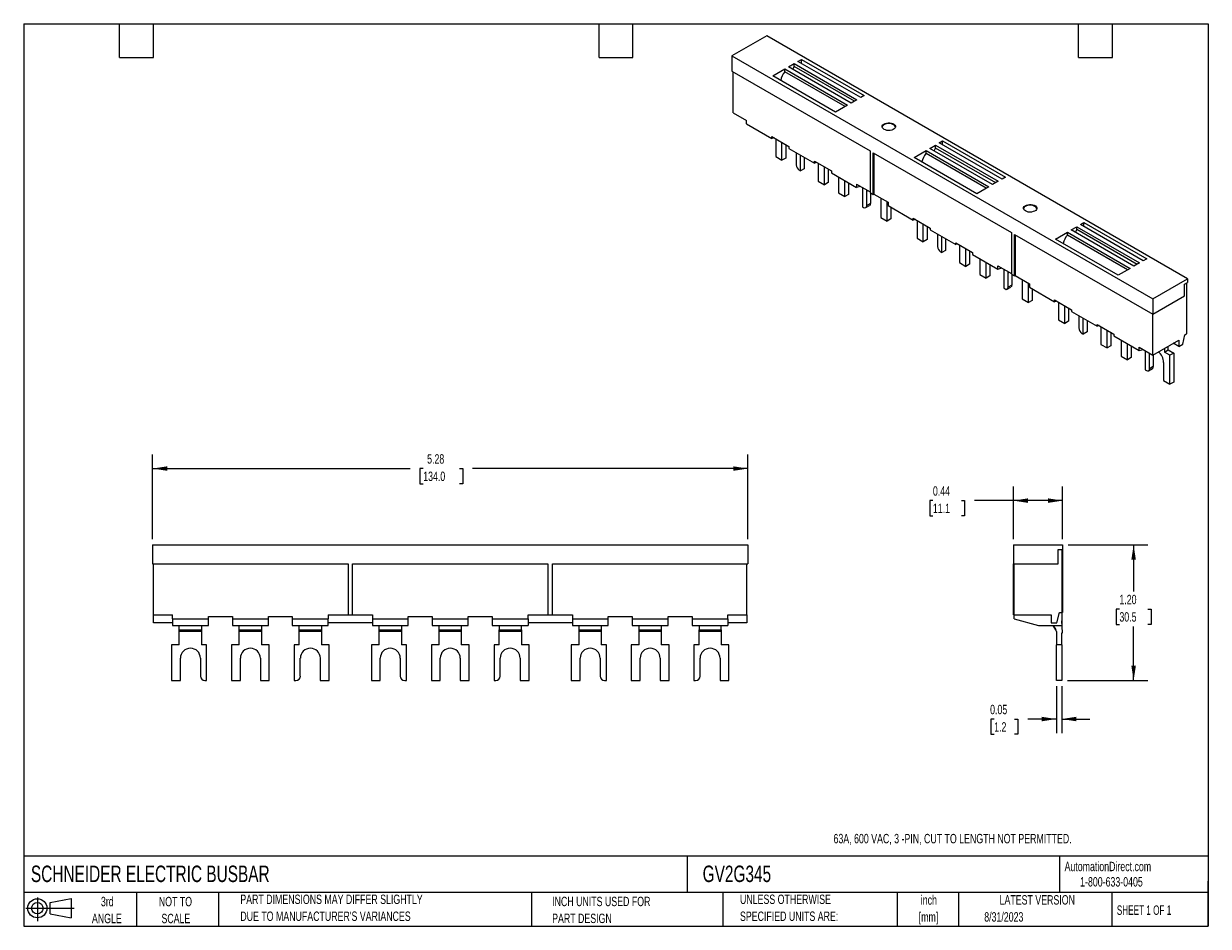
# Model space of a CAD drawing. Header units: inches. Extents: x 0.2 to 10.8, y 0.2 to 8.2.
import ezdxf

# ---------------------------------------------------------------- set-up
doc = ezdxf.new("R2010")
doc.units = ezdxf.units.IN
doc.header["$MEASUREMENT"] = 0
doc.layers.add('DIMENSIONS', color=140, linetype='Continuous', lineweight=25)
doc.layers.add('TEXT', color=140, linetype='Continuous', lineweight=25)
doc.layers.add('SLD-DEFPOINTS', color=7, linetype='Continuous')
doc.styles.add('SLDTEXTSTYLE0', font='TXT', dxfattribs={"width": 0.7})
doc.styles.add('SLDTEXTSTYLE1', font='TXT', dxfattribs={"width": 0.65})
doc.dimstyles.new('SLDDIMSTYLE0', dxfattribs={"dimtxt": 0.084961, "dimasz": 0.13, "dimexe": 0, "dimexo": 0.0625, "dimgap": 0.02124, "dimtad": 0, "dimtih": 1, "dimtoh": 1, "dimrnd": 1e-09, "dimzin": 12, "dimdsep": 46, "dimtxsty": 'SLDTEXTSTYLE0', "dimsah": 1, "dimcen": 0.09, "dimadec": 0, "dimazin": 3, "dimtfac": 1, "dimtofl": 0, "dimtmove": 0, "dimatfit": 3, "dimfxl": 0, "dimfrac": 2, "dimtolj": 1, "dimtzin": 12, "dimarcsym": 0})
doc.dimstyles.new('SLDDIMSTYLE1', dxfattribs={"dimtxt": 0.084961, "dimasz": 0.13, "dimexe": 0, "dimexo": 0.0625, "dimgap": 0.02124, "dimtad": 0, "dimtih": 1, "dimtoh": 1, "dimrnd": 1e-09, "dimdsep": 46, "dimtxsty": 'SLDTEXTSTYLE0', "dimsah": 1, "dimcen": 0.09, "dimadec": 0, "dimazin": 2, "dimtfac": 1, "dimtofl": 0, "dimtmove": 0, "dimatfit": 3, "dimfxl": 0, "dimfrac": 2, "dimtolj": 1, "dimtzin": 12, "dimarcsym": 0})
doc.dimstyles.new('SLDDIMSTYLE2', dxfattribs={"dimtxt": 0.084961, "dimasz": 0.13, "dimexe": 0, "dimexo": 0.0625, "dimgap": 0.02124, "dimtad": 0, "dimtih": 1, "dimtoh": 1, "dimrnd": 1e-09, "dimzin": 4, "dimdsep": 46, "dimtxsty": 'SLDTEXTSTYLE0', "dimsah": 1, "dimcen": 0.09, "dimadec": 0, "dimazin": 1, "dimtfac": 1, "dimtofl": 0, "dimtmove": 0, "dimatfit": 3, "dimfxl": 0, "dimfrac": 2, "dimtolj": 1, "dimtzin": 12, "dimarcsym": 0})
doc.dimstyles.new('SLDDIMSTYLE3', dxfattribs={"dimtxt": 0.084961, "dimasz": 0.13, "dimexe": 0, "dimexo": 0.0625, "dimgap": 0.02124, "dimtad": 0, "dimtih": 1, "dimtoh": 1, "dimrnd": 1e-09, "dimdsep": 46, "dimtxsty": 'SLDTEXTSTYLE0', "dimsah": 1, "dimcen": 0.09, "dimadec": 0, "dimazin": 2, "dimtfac": 1, "dimtmove": 0, "dimatfit": 0, "dimfxl": 0, "dimfrac": 2, "dimtolj": 1, "dimtzin": 12, "dimarcsym": 0})

# ---------------------------------------------------------------- blocks, each defined once
blk = doc.blocks.new('Block11')
at = {"color": 7, "linetype": 'Continuous', "lineweight": 18}
for p, q in [((0, 0.113), (0.428, 0.113)), ((0.102, 0.209), (0.102, 0)), ((0.216, 0.164), (0.401, 0.198)), ((0.216, 0.063), (0.216, 0.164)), ((0.401, 0.198), (0.401, 0.029)), ((0.216, 0.063), (0.401, 0.029))]:
    blk.add_line(p, q, dxfattribs=at)
for radius in [0.0846, 0.0506]:
    blk.add_circle((0.102, 0.113), radius, dxfattribs=at)
blk = doc.blocks.new('Block12')
at = {"layer": 'SLD-DEFPOINTS'}
blk.add_blockref('Block11', (0, 0), dxfattribs=at)
blk = doc.blocks.new('SW_NOTE_0')
at = {"layer": 'TEXT', "color": 0, "char_height": 0.0833, "attachment_point": 2, "style": 'SLDTEXTSTYLE0'}
for s, insert in [('inch', (0.125, 0.107)), ('[mm]', (0.122, -0.043))]:
    blk.add_mtext(s, dxfattribs=dict(at, insert=insert))
blk = doc.blocks.new('SW_NOTE_0_1')
at = {"layer": 'TEXT', "color": 0, "char_height": 0.08333, "attachment_point": 1, "style": 'SLDTEXTSTYLE0'}
for s, insert in [('UNLESS OTHERWISE', (0, 0.107)), ('SPECIFIED UNITS ARE:', (0, -0.043))]:
    blk.add_mtext(s, dxfattribs=dict(at, insert=insert))
blk = doc.blocks.new('SW_NOTE_0_2')
at = {"layer": 'TEXT', "color": 0, "char_height": 0.08333, "attachment_point": 1, "style": 'SLDTEXTSTYLE0'}
for s, insert in [('PART DIMENSIONS MAY DIFFER SLIGHTLY', (0, 0.107)), ("DUE TO MANUFACTURER'S VARIANCES", (0, -0.043))]:
    blk.add_mtext(s, dxfattribs=dict(at, insert=insert))
blk = doc.blocks.new('SW_NOTE_0_3')
at = {"layer": 'TEXT', "color": 0, "char_height": 0.0833, "attachment_point": 2, "style": 'SLDTEXTSTYLE0'}
for s, insert in [('NOT TO', (0.207, 0.107)), ('SCALE', (0.211, -0.043))]:
    blk.add_mtext(s, dxfattribs=dict(at, insert=insert))
blk = doc.blocks.new('SW_NOTE_0_4')
at = {"layer": 'TEXT', "color": 0, "char_height": 0.0833, "attachment_point": 2, "style": 'SLDTEXTSTYLE0'}
for s, insert in [('3rd', (0.091, 0.107)), ('ANGLE', (0.087, -0.043))]:
    blk.add_mtext(s, dxfattribs=dict(at, insert=insert))
blk = doc.blocks.new('SW_NOTE_0_5')
at = {"layer": 'TEXT', "color": 0, "char_height": 0.08333, "attachment_point": 1, "style": 'SLDTEXTSTYLE0'}
for s, insert in [('INCH UNITS USED FOR', (0, 0.107)), ('PART DESIGN', (0, -0.043))]:
    blk.add_mtext(s, dxfattribs=dict(at, insert=insert))
blk = doc.blocks.new('_D')
at = {"layer": 'DIMENSIONS'}
for p, q in [((1.393, 3.68), (1.393, 4.432)), ((6.669, 3.68), (6.669, 4.432)), ((1.393, 4.307), (3.675, 4.307)), ((3.791, 4.307), (3.762, 4.307)), ((3.762, 4.307), (3.762, 4.172)), ((4.114, 4.307), (4.142, 4.307)), ((4.142, 4.307), (4.142, 4.172)), ((6.669, 4.307), (4.229, 4.307)), ((3.762, 4.172), (3.791, 4.172)), ((4.142, 4.172), (4.114, 4.172))]:
    blk.add_line(p, q, dxfattribs=at)
for points in [[(1.393, 4.307), (1.523, 4.287), (1.523, 4.327)], [(6.669, 4.307), (6.539, 4.327), (6.539, 4.287)]]:
    blk.add_solid(points, dxfattribs=at)
at = {"layer": 'DIMENSIONS', "char_height": 0.0833, "attachment_point": 1, "style": 'SLDTEXTSTYLE0'}
for s, insert in [('5.28', (3.826, 4.434)), ('134.0', (3.791, 4.28))]:
    blk.add_mtext(s, dxfattribs=dict(at, insert=insert))
blk = doc.blocks.new('_D_1')
at = {"layer": 'DIMENSIONS'}
for p, q in [((9.022, 3.68), (9.022, 4.148)), ((9.459, 3.68), (9.459, 4.148)), ((8.309, 4.023), (8.281, 4.023)), ((8.281, 4.023), (8.281, 3.888)), ((8.562, 4.023), (8.59, 4.023)), ((8.59, 4.023), (8.59, 3.888)), ((9.022, 4.023), (8.677, 4.023)), ((9.459, 4.023), (9.022, 4.023)), ((8.281, 3.888), (8.309, 3.888)), ((8.59, 3.888), (8.562, 3.888))]:
    blk.add_line(p, q, dxfattribs=at)
for points in [[(9.022, 4.023), (9.152, 4.003), (9.152, 4.043)], [(9.459, 4.023), (9.329, 4.043), (9.329, 4.003)]]:
    blk.add_solid(points, dxfattribs=at)
at = {"layer": 'DIMENSIONS', "char_height": 0.0833, "attachment_point": 1, "style": 'SLDTEXTSTYLE0'}
for s, insert in [('0.44', (8.309, 4.15)), ('11.1', (8.309, 3.996))]:
    blk.add_mtext(s, dxfattribs=dict(at, insert=insert))
blk = doc.blocks.new('_D_2')
at = {"layer": 'DIMENSIONS'}
for p, q in [((9.509, 3.63), (10.213, 3.63)), ((10.088, 3.63), (10.088, 3.216)), ((9.962, 3.062), (9.934, 3.062)), ((9.934, 3.062), (9.934, 2.926)), ((10.215, 3.062), (10.243, 3.062)), ((10.243, 3.062), (10.243, 2.926)), ((9.934, 2.926), (9.962, 2.926)), ((10.088, 2.429), (10.088, 2.907)), ((10.243, 2.926), (10.215, 2.926)), ((9.501, 2.429), (10.213, 2.429))]:
    blk.add_line(p, q, dxfattribs=at)
for points in [[(10.088, 3.63), (10.068, 3.5), (10.108, 3.5)], [(10.088, 2.429), (10.108, 2.559), (10.068, 2.559)]]:
    blk.add_solid(points, dxfattribs=at)
at = {"layer": 'DIMENSIONS', "char_height": 0.0833, "attachment_point": 1, "style": 'SLDTEXTSTYLE0'}
for s, insert in [('1.20', (9.962, 3.188)), ('30.5', (9.962, 3.034))]:
    blk.add_mtext(s, dxfattribs=dict(at, insert=insert))
blk = doc.blocks.new('_D_3')
at = {"layer": 'DIMENSIONS'}
for p, q in [((9.403, 2.379), (9.403, 1.962)), ((9.451, 2.379), (9.451, 1.962)), ((8.852, 2.087), (8.823, 2.087)), ((8.823, 2.087), (8.823, 1.952)), ((9.033, 2.087), (9.062, 2.087)), ((9.062, 2.087), (9.062, 1.952)), ((9.403, 2.087), (9.149, 2.087)), ((9.451, 2.087), (9.701, 2.087)), ((8.823, 1.952), (8.852, 1.952)), ((9.062, 1.952), (9.033, 1.952))]:
    blk.add_line(p, q, dxfattribs=at)
for points in [[(9.403, 2.087), (9.273, 2.107), (9.273, 2.067)], [(9.451, 2.087), (9.581, 2.067), (9.581, 2.107)]]:
    blk.add_solid(points, dxfattribs=at)
at = {"layer": 'DIMENSIONS', "char_height": 0.0833, "attachment_point": 1, "style": 'SLDTEXTSTYLE0'}
for s, insert in [('0.05', (8.816, 2.213)), ('1.2', (8.852, 2.059))]:
    blk.add_mtext(s, dxfattribs=dict(at, insert=insert))

msp = doc.modelspace()

# ---------------------------------------------------------------- linework, layer by layer
for p, q in [((6.836, 8.143), (6.527, 7.965)), ((10.567, 5.99), (6.836, 8.143)), ((6.527, 7.965), (10.258, 5.811)), ((6.527, 7.965), (6.527, 7.83)), ((7.029, 7.868), (7.079, 7.897)), ((7.079, 7.897), (7.635, 7.576)), ((7.079, 7.871), (7.079, 7.897)), ((7.112, 7.916), (7.143, 7.934)), ((7.669, 7.595), (7.112, 7.916)), ((7.143, 7.934), (7.699, 7.613)), ((7.143, 7.899), (7.143, 7.934)), ((6.527, 7.83), (7.752, 7.123)), ((6.539, 7.46), (6.539, 7.823)), ((6.889, 7.788), (6.995, 7.849)), ((7.446, 7.466), (6.889, 7.788)), ((6.995, 7.849), (7.552, 7.528)), ((6.995, 7.823), (6.995, 7.849)), ((7.53, 7.515), (6.995, 7.823)), ((7.585, 7.547), (7.029, 7.868)), ((7.068, 7.845), (7.079, 7.871)), ((7.613, 7.563), (7.079, 7.871)), ((7.635, 7.576), (7.585, 7.547)), ((7.699, 7.613), (7.669, 7.595)), ((6.539, 7.46), (6.658, 7.391)), ((7.552, 7.528), (7.446, 7.466)), ((6.658, 7.361), (6.658, 7.391)), ((6.658, 7.361), (6.882, 7.232)), ((6.882, 7.249), (7.033, 7.162)), ((6.882, 7.232), (6.882, 7.249)), ((6.902, 7.237), (6.882, 7.232)), ((6.916, 7.229), (6.916, 7.072)), ((6.971, 7.04), (6.971, 7.197)), ((7.005, 7.178), (7.005, 7.059)), ((7.033, 7.162), (7.033, 7.145)), ((7.033, 7.145), (7.258, 7.015)), ((8.281, 7.145), (8.331, 7.174)), ((8.838, 6.824), (8.281, 7.145)), ((8.321, 7.122), (8.331, 7.148)), ((8.331, 7.174), (8.888, 6.853)), ((8.331, 7.148), (8.331, 7.174)), ((8.866, 6.84), (8.331, 7.148)), ((8.365, 7.193), (8.395, 7.211)), ((8.922, 6.872), (8.365, 7.193)), ((8.395, 7.211), (8.952, 6.89)), ((8.395, 7.176), (8.395, 7.211)), ((6.916, 7.072), (6.971, 7.04)), ((7.005, 7.059), (6.971, 7.04)), ((7.097, 7.108), (7.097, 6.999)), ((7.136, 6.945), (7.136, 7.085)), ((7.169, 7.066), (7.169, 6.964)), ((7.752, 7.123), (7.752, 6.753)), ((7.78, 7.106), (9.005, 6.399)), ((7.78, 6.737), (7.78, 7.106)), ((7.786, 7.103), (7.786, 6.74)), ((8.142, 7.065), (8.248, 7.126)), ((8.699, 6.743), (8.142, 7.065)), ((8.248, 7.126), (8.805, 6.804)), ((8.248, 7.1), (8.248, 7.126)), ((8.782, 6.791), (8.248, 7.1)), ((7.125, 6.951), (7.136, 6.945)), ((7.169, 6.964), (7.136, 6.945)), ((7.258, 7.032), (7.409, 6.945)), ((7.258, 7.015), (7.258, 7.032)), ((7.278, 7.02), (7.258, 7.015)), ((7.292, 7.012), (7.292, 6.855)), ((7.347, 6.823), (7.347, 6.98)), ((7.381, 6.961), (7.381, 6.842)), ((7.409, 6.945), (7.409, 6.928)), ((7.292, 6.855), (7.347, 6.823)), ((7.381, 6.842), (7.347, 6.823)), ((7.409, 6.928), (7.633, 6.799)), ((7.473, 6.891), (7.473, 6.75)), ((7.528, 6.718), (7.528, 6.859)), ((7.562, 6.84), (7.562, 6.737)), ((7.633, 6.828), (7.752, 6.759)), ((7.633, 6.828), (7.633, 6.799)), ((8.888, 6.853), (8.838, 6.824)), ((8.952, 6.89), (8.922, 6.872)), ((7.473, 6.75), (7.528, 6.718)), ((7.562, 6.737), (7.528, 6.718)), ((7.668, 6.808), (7.633, 6.799)), ((7.684, 6.799), (7.684, 6.628)), ((7.723, 6.766), (7.724, 6.776)), ((7.723, 6.766), (7.732, 6.771)), ((7.723, 6.638), (7.723, 6.766)), ((7.752, 6.753), (7.78, 6.737)), ((7.757, 6.75), (7.757, 6.657)), ((7.78, 6.737), (7.786, 6.74)), ((7.786, 6.74), (7.911, 6.668)), ((8.805, 6.804), (8.699, 6.743)), ((7.684, 6.628), (7.695, 6.622)), ((7.715, 6.62), (7.748, 6.639)), ((7.757, 6.657), (7.723, 6.638)), ((7.848, 6.704), (7.848, 6.694)), ((7.848, 6.694), (7.848, 6.533)), ((7.904, 6.501), (7.904, 6.672)), ((7.911, 6.668), (7.911, 6.638)), ((7.911, 6.638), (8.135, 6.509)), ((7.937, 6.623), (7.937, 6.521)), ((7.848, 6.533), (7.904, 6.501)), ((7.937, 6.521), (7.904, 6.501)), ((8.135, 6.525), (8.285, 6.439)), ((8.135, 6.509), (8.135, 6.525)), ((8.155, 6.514), (8.135, 6.509)), ((8.169, 6.506), (8.169, 6.349)), ((8.224, 6.316), (8.224, 6.474)), ((8.258, 6.455), (8.258, 6.336)), ((8.285, 6.439), (8.285, 6.422)), ((8.285, 6.422), (8.511, 6.292)), ((9.534, 6.422), (9.584, 6.451)), ((10.091, 6.1), (9.534, 6.422)), ((9.574, 6.399), (9.584, 6.425)), ((9.584, 6.451), (10.141, 6.129)), ((9.584, 6.425), (9.584, 6.451)), ((10.119, 6.116), (9.584, 6.425)), ((9.618, 6.47), (9.648, 6.488)), ((10.174, 6.149), (9.618, 6.47)), ((9.648, 6.488), (10.205, 6.166)), ((9.648, 6.452), (9.648, 6.488)), ((8.169, 6.349), (8.224, 6.316)), ((8.258, 6.336), (8.224, 6.316)), ((8.349, 6.385), (8.349, 6.276)), ((8.388, 6.222), (8.388, 6.362)), ((8.422, 6.343), (8.422, 6.241)), ((8.511, 6.292), (8.511, 6.308)), ((8.511, 6.308), (8.661, 6.222)), ((9.005, 6.399), (9.005, 6.03)), ((9.033, 6.383), (10.258, 5.676)), ((9.033, 6.014), (9.033, 6.383)), ((9.038, 6.38), (9.038, 6.017)), ((9.395, 6.341), (9.501, 6.403)), ((9.952, 6.02), (9.395, 6.341)), ((9.501, 6.403), (10.057, 6.081)), ((9.501, 6.377), (9.501, 6.403)), ((10.035, 6.068), (9.501, 6.377)), ((8.377, 6.228), (8.388, 6.222)), ((8.422, 6.241), (8.388, 6.222)), ((8.531, 6.297), (8.511, 6.292)), ((8.544, 6.289), (8.544, 6.132)), ((8.6, 6.099), (8.6, 6.257)), ((8.633, 6.238), (8.633, 6.119)), ((8.661, 6.222), (8.661, 6.205)), ((8.661, 6.205), (8.885, 6.075)), ((8.544, 6.132), (8.6, 6.099)), ((8.633, 6.119), (8.6, 6.099)), ((8.725, 6.168), (8.725, 6.027)), ((8.781, 5.995), (8.781, 6.136)), ((8.814, 6.116), (8.814, 6.014)), ((8.885, 6.105), (9.005, 6.036)), ((8.885, 6.075), (8.885, 6.105)), ((10.141, 6.129), (10.091, 6.1)), ((10.205, 6.166), (10.174, 6.149)), ((8.725, 6.027), (8.781, 5.995)), ((8.814, 6.014), (8.781, 5.995)), ((8.885, 6.075), (8.921, 6.085)), ((8.937, 6.075), (8.937, 5.905)), ((8.976, 6.043), (8.976, 6.053)), ((8.976, 6.043), (8.984, 6.048)), ((8.976, 5.915), (8.976, 6.043)), ((9.005, 6.03), (9.033, 6.014)), ((9.009, 6.027), (9.009, 5.934)), ((9.033, 6.014), (9.038, 6.017)), ((9.038, 6.017), (9.164, 5.944)), ((10.057, 6.081), (9.952, 6.02)), ((10.258, 5.811), (10.567, 5.99)), ((10.567, 5.99), (10.567, 5.957)), ((8.937, 5.905), (8.948, 5.899)), ((8.968, 5.897), (9.001, 5.916)), ((9.009, 5.934), (8.976, 5.915)), ((9.101, 5.981), (9.101, 5.971)), ((9.101, 5.971), (9.101, 5.81)), ((9.157, 5.778), (9.157, 5.948)), ((9.164, 5.944), (9.164, 5.915)), ((9.164, 5.915), (9.388, 5.785)), ((9.19, 5.899), (9.19, 5.797)), ((10.539, 5.941), (10.567, 5.957)), ((10.539, 5.838), (10.539, 5.941)), ((10.556, 5.951), (10.556, 5.501)), ((9.101, 5.81), (9.157, 5.778)), ((9.19, 5.797), (9.157, 5.778)), ((9.388, 5.802), (9.538, 5.715)), ((9.388, 5.785), (9.388, 5.802)), ((9.408, 5.791), (9.388, 5.785)), ((9.421, 5.783), (9.421, 5.625)), ((10.258, 5.676), (10.539, 5.838)), ((10.258, 5.811), (10.258, 5.676)), ((9.477, 5.593), (9.477, 5.751)), ((9.51, 5.732), (9.51, 5.613)), ((9.538, 5.715), (9.538, 5.699)), ((9.538, 5.699), (9.764, 5.568)), ((10.258, 5.313), (10.258, 5.676)), ((9.421, 5.625), (9.477, 5.593)), ((9.51, 5.613), (9.477, 5.593)), ((9.602, 5.662), (9.602, 5.553)), ((9.641, 5.498), (9.641, 5.639)), ((9.675, 5.62), (9.675, 5.518)), ((9.764, 5.585), (9.914, 5.498)), ((9.764, 5.568), (9.764, 5.585)), ((9.784, 5.574), (9.764, 5.568)), ((9.797, 5.566), (9.797, 5.408)), ((9.63, 5.505), (9.641, 5.498)), ((9.675, 5.518), (9.641, 5.498)), ((9.853, 5.376), (9.853, 5.534)), ((9.886, 5.515), (9.886, 5.396)), ((9.914, 5.498), (9.914, 5.482)), ((9.914, 5.482), (10.138, 5.352)), ((10.525, 5.409), (10.542, 5.493)), ((10.542, 5.493), (10.556, 5.501)), ((9.797, 5.408), (9.853, 5.376)), ((9.886, 5.396), (9.853, 5.376)), ((9.978, 5.445), (9.978, 5.304)), ((10.034, 5.272), (10.034, 5.412)), ((10.067, 5.393), (10.067, 5.291)), ((10.138, 5.382), (10.258, 5.313)), ((10.138, 5.352), (10.138, 5.382)), ((10.138, 5.352), (10.173, 5.362)), ((10.258, 5.313), (10.489, 5.446)), ((10.361, 5.372), (10.361, 5.34)), ((10.361, 5.34), (10.394, 5.359)), ((10.394, 5.359), (10.394, 5.392)), ((10.394, 5.359), (10.443, 5.331)), ((10.489, 5.388), (10.439, 5.417)), ((10.489, 5.446), (10.489, 5.388)), ((10.489, 5.388), (10.525, 5.409)), ((9.978, 5.304), (10.034, 5.272)), ((10.067, 5.291), (10.034, 5.272)), ((10.19, 5.352), (10.19, 5.182)), ((10.229, 5.32), (10.229, 5.329)), ((10.229, 5.32), (10.237, 5.325)), ((10.229, 5.191), (10.229, 5.32)), ((10.262, 5.315), (10.262, 5.211)), ((10.41, 5.312), (10.361, 5.34)), ((10.443, 5.331), (10.41, 5.312)), ((10.41, 5.055), (10.41, 5.312)), ((10.443, 5.331), (10.443, 5.074)), ((10.19, 5.182), (10.201, 5.175)), ((10.22, 5.173), (10.254, 5.193)), ((10.262, 5.211), (10.229, 5.191)), ((10.354, 5.248), (10.354, 5.087)), ((10.354, 5.087), (10.41, 5.055)), ((10.443, 5.074), (10.41, 5.055)), ((1.393, 3.63), (1.393, 3.464)), ((1.393, 3.63), (6.669, 3.63)), ((6.669, 3.63), (6.669, 3.464)), ((9.022, 3.63), (9.022, 3.464)), ((9.022, 3.63), (9.459, 3.63)), ((9.419, 3.59), (9.459, 3.59)), ((9.419, 3.464), (9.419, 3.59)), ((9.451, 3.59), (9.451, 3.032)), ((9.459, 3.63), (9.459, 3.59)), ((9.459, 3.59), (9.459, 3.032)), ((1.393, 3.464), (3.125, 3.464)), ((1.401, 3.012), (1.401, 3.464)), ((3.125, 3.464), (3.125, 3.012)), ((3.165, 3.464), (4.897, 3.464)), ((3.165, 3.012), (3.165, 3.464)), ((4.897, 3.464), (4.897, 3.012)), ((4.936, 3.464), (6.669, 3.464)), ((4.936, 3.012), (4.936, 3.464)), ((6.661, 3.012), (6.661, 3.464)), ((9.022, 3.464), (9.419, 3.464)), ((9.022, 3.012), (9.022, 3.464)), ((9.029, 3.012), (9.029, 3.464)), ((1.401, 3.012), (1.57, 3.012)), ((1.401, 2.941), (1.401, 3.012)), ((1.57, 2.941), (1.401, 2.941)), ((1.57, 2.975), (1.57, 3.012)), ((1.57, 2.975), (1.887, 2.975)), ((1.57, 2.975), (1.57, 2.917)), ((1.887, 2.996), (2.1, 2.996)), ((1.887, 2.975), (1.887, 2.996)), ((1.887, 2.917), (1.887, 2.975)), ((2.1, 2.996), (2.1, 2.975)), ((2.1, 2.975), (2.419, 2.975)), ((2.1, 2.975), (2.1, 2.917)), ((2.419, 2.996), (2.631, 2.996)), ((2.419, 2.975), (2.419, 2.996)), ((2.419, 2.917), (2.419, 2.975)), ((2.631, 2.996), (2.631, 2.975)), ((2.631, 2.975), (2.631, 2.917)), ((2.631, 2.975), (2.948, 2.975)), ((2.948, 3.012), (2.948, 2.975)), ((2.948, 3.012), (3.125, 3.012)), ((2.948, 2.917), (2.948, 2.975)), ((3.342, 2.941), (2.948, 2.941)), ((3.125, 3.012), (3.165, 3.012)), ((3.165, 3.012), (3.342, 3.012)), ((3.342, 3.012), (3.342, 2.975)), ((3.342, 2.975), (3.342, 2.917)), ((3.342, 2.975), (3.659, 2.975)), ((3.659, 2.996), (3.871, 2.996)), ((3.659, 2.975), (3.659, 2.996)), ((3.659, 2.917), (3.659, 2.975)), ((3.871, 2.996), (3.871, 2.975)), ((3.871, 2.975), (3.871, 2.917)), ((3.871, 2.975), (4.19, 2.975)), ((4.19, 2.996), (4.403, 2.996)), ((4.19, 2.975), (4.19, 2.996)), ((4.19, 2.917), (4.19, 2.975)), ((4.403, 2.996), (4.403, 2.975)), ((4.403, 2.975), (4.403, 2.917)), ((4.403, 2.975), (4.72, 2.975)), ((4.72, 2.975), (4.72, 3.012)), ((4.72, 3.012), (4.897, 3.012)), ((4.72, 2.975), (4.72, 2.917)), ((5.114, 2.941), (4.72, 2.941)), ((4.897, 3.012), (4.936, 3.012)), ((4.936, 3.012), (5.114, 3.012)), ((5.114, 3.012), (5.114, 2.975)), ((5.114, 2.975), (5.114, 2.917)), ((5.114, 2.975), (5.43, 2.975)), ((5.43, 2.996), (5.643, 2.996)), ((5.43, 2.975), (5.43, 2.996)), ((5.43, 2.917), (5.43, 2.975)), ((5.643, 2.996), (5.643, 2.975)), ((5.643, 2.975), (5.962, 2.975)), ((5.643, 2.975), (5.643, 2.917)), ((5.962, 2.996), (6.175, 2.996)), ((5.962, 2.975), (5.962, 2.996)), ((5.962, 2.917), (5.962, 2.975)), ((6.175, 2.996), (6.175, 2.975)), ((6.175, 2.975), (6.175, 2.917)), ((6.175, 2.975), (6.491, 2.975)), ((6.491, 3.012), (6.661, 3.012)), ((6.491, 2.975), (6.491, 3.012)), ((6.491, 2.975), (6.491, 2.917)), ((6.661, 2.941), (6.491, 2.941)), ((6.661, 3.012), (6.661, 2.941)), ((9.022, 3.012), (9.029, 3.012)), ((9.029, 3.012), (9.356, 3.012)), ((9.029, 2.975), (9.029, 3.012)), ((9.029, 2.975), (9.246, 2.917)), ((9.356, 3.012), (9.356, 2.941)), ((9.356, 2.941), (9.407, 2.941)), ((9.407, 2.941), (9.431, 3.032)), ((9.431, 3.032), (9.451, 3.032)), ((9.451, 3.032), (9.451, 2.917)), ((9.451, 3.032), (9.459, 3.032)), ((9.459, 2.854), (9.451, 2.957)), ((1.57, 2.917), (1.887, 2.917)), ((1.629, 2.878), (1.629, 2.917)), ((1.629, 2.878), (1.826, 2.878)), ((1.629, 2.862), (1.629, 2.878)), ((1.826, 2.862), (1.629, 2.862)), ((1.629, 2.744), (1.629, 2.862)), ((1.826, 2.917), (1.826, 2.878)), ((1.826, 2.878), (1.826, 2.862)), ((1.826, 2.862), (1.826, 2.744)), ((2.1, 2.917), (2.419, 2.917)), ((2.161, 2.878), (2.161, 2.917)), ((2.161, 2.878), (2.358, 2.878)), ((2.161, 2.862), (2.161, 2.878)), ((2.358, 2.862), (2.161, 2.862)), ((2.161, 2.744), (2.161, 2.862)), ((2.358, 2.917), (2.358, 2.878)), ((2.358, 2.878), (2.358, 2.862)), ((2.358, 2.862), (2.358, 2.744)), ((2.631, 2.917), (2.948, 2.917)), ((2.692, 2.878), (2.692, 2.917)), ((2.692, 2.878), (2.889, 2.878)), ((2.692, 2.862), (2.692, 2.878)), ((2.889, 2.862), (2.692, 2.862)), ((2.692, 2.744), (2.692, 2.862)), ((2.889, 2.917), (2.889, 2.878)), ((2.889, 2.878), (2.889, 2.862)), ((2.889, 2.862), (2.889, 2.744)), ((3.342, 2.917), (3.659, 2.917)), ((3.401, 2.878), (3.401, 2.917)), ((3.401, 2.878), (3.598, 2.878)), ((3.401, 2.862), (3.401, 2.878)), ((3.598, 2.862), (3.401, 2.862)), ((3.401, 2.744), (3.401, 2.862)), ((3.598, 2.917), (3.598, 2.878)), ((3.598, 2.878), (3.598, 2.862)), ((3.598, 2.862), (3.598, 2.744)), ((3.871, 2.917), (4.19, 2.917)), ((3.932, 2.878), (3.932, 2.917)), ((3.932, 2.878), (4.129, 2.878)), ((3.932, 2.862), (3.932, 2.878)), ((4.129, 2.862), (3.932, 2.862)), ((3.932, 2.744), (3.932, 2.862)), ((4.129, 2.917), (4.129, 2.878)), ((4.129, 2.878), (4.129, 2.862)), ((4.129, 2.862), (4.129, 2.744)), ((4.403, 2.917), (4.72, 2.917)), ((4.464, 2.917), (4.464, 2.878)), ((4.464, 2.878), (4.661, 2.878)), ((4.464, 2.862), (4.464, 2.878)), ((4.661, 2.862), (4.464, 2.862)), ((4.464, 2.744), (4.464, 2.862)), ((4.661, 2.878), (4.661, 2.917)), ((4.661, 2.878), (4.661, 2.862)), ((4.661, 2.862), (4.661, 2.744)), ((5.114, 2.917), (5.43, 2.917)), ((5.173, 2.878), (5.173, 2.917)), ((5.173, 2.878), (5.369, 2.878)), ((5.173, 2.862), (5.173, 2.878)), ((5.369, 2.862), (5.173, 2.862)), ((5.173, 2.744), (5.173, 2.862)), ((5.369, 2.917), (5.369, 2.878)), ((5.369, 2.878), (5.369, 2.862)), ((5.369, 2.862), (5.369, 2.744)), ((5.643, 2.917), (5.962, 2.917)), ((5.704, 2.878), (5.704, 2.917)), ((5.704, 2.878), (5.901, 2.878)), ((5.704, 2.862), (5.704, 2.878)), ((5.901, 2.862), (5.704, 2.862)), ((5.704, 2.744), (5.704, 2.862)), ((5.901, 2.917), (5.901, 2.878)), ((5.901, 2.878), (5.901, 2.862)), ((5.901, 2.862), (5.901, 2.744)), ((6.175, 2.917), (6.491, 2.917)), ((6.236, 2.917), (6.236, 2.878)), ((6.236, 2.878), (6.432, 2.878)), ((6.236, 2.862), (6.236, 2.878)), ((6.432, 2.862), (6.236, 2.862)), ((6.236, 2.744), (6.236, 2.862)), ((6.432, 2.878), (6.432, 2.917)), ((6.432, 2.878), (6.432, 2.862)), ((6.432, 2.862), (6.432, 2.744)), ((9.246, 2.917), (9.451, 2.917)), ((9.399, 2.878), (9.376, 2.917)), ((9.376, 2.917), (9.399, 2.878)), ((9.403, 2.862), (9.403, 2.744)), ((9.451, 2.846), (9.459, 2.854)), ((9.451, 2.744), (9.451, 2.846)), ((1.56, 2.744), (1.56, 2.429)), ((1.629, 2.744), (1.56, 2.744)), ((1.871, 2.744), (1.826, 2.744)), ((1.871, 2.429), (1.871, 2.744)), ((2.161, 2.744), (2.092, 2.744)), ((2.092, 2.744), (2.092, 2.429)), ((2.427, 2.744), (2.358, 2.744)), ((2.427, 2.429), (2.427, 2.744)), ((2.647, 2.744), (2.647, 2.429)), ((2.692, 2.744), (2.647, 2.744)), ((2.958, 2.744), (2.889, 2.744)), ((2.958, 2.429), (2.958, 2.744)), ((3.332, 2.744), (3.332, 2.429)), ((3.401, 2.744), (3.332, 2.744)), ((3.643, 2.744), (3.598, 2.744)), ((3.643, 2.429), (3.643, 2.744)), ((3.864, 2.744), (3.864, 2.429)), ((3.932, 2.744), (3.864, 2.744)), ((4.198, 2.744), (4.129, 2.744)), ((4.198, 2.429), (4.198, 2.744)), ((4.419, 2.744), (4.419, 2.429)), ((4.464, 2.744), (4.419, 2.744)), ((4.73, 2.744), (4.661, 2.744)), ((4.73, 2.429), (4.73, 2.744)), ((5.104, 2.744), (5.104, 2.429)), ((5.173, 2.744), (5.104, 2.744)), ((5.415, 2.744), (5.369, 2.744)), ((5.415, 2.429), (5.415, 2.744)), ((5.635, 2.744), (5.635, 2.429)), ((5.704, 2.744), (5.635, 2.744)), ((5.97, 2.744), (5.901, 2.744)), ((5.97, 2.429), (5.97, 2.744)), ((6.19, 2.744), (6.19, 2.429)), ((6.236, 2.744), (6.19, 2.744)), ((6.501, 2.744), (6.432, 2.744)), ((6.501, 2.429), (6.501, 2.744)), ((9.451, 2.744), (9.403, 2.744)), ((9.403, 2.429), (9.403, 2.744)), ((9.451, 2.744), (9.451, 2.429)), ((1.639, 2.429), (1.639, 2.626)), ((1.816, 2.626), (1.816, 2.468)), ((2.171, 2.429), (2.171, 2.626)), ((2.348, 2.626), (2.348, 2.429)), ((2.702, 2.468), (2.702, 2.626)), ((2.879, 2.626), (2.879, 2.429)), ((3.411, 2.429), (3.411, 2.626)), ((3.588, 2.626), (3.588, 2.468)), ((3.942, 2.429), (3.942, 2.626)), ((4.119, 2.626), (4.119, 2.429)), ((4.474, 2.468), (4.474, 2.626)), ((4.651, 2.626), (4.651, 2.429)), ((5.182, 2.429), (5.182, 2.626)), ((5.36, 2.626), (5.36, 2.468)), ((5.714, 2.429), (5.714, 2.626)), ((5.891, 2.626), (5.891, 2.429)), ((6.245, 2.468), (6.245, 2.626)), ((6.423, 2.626), (6.423, 2.429)), ((1.56, 2.429), (1.639, 2.429)), ((1.856, 2.429), (1.871, 2.429)), ((2.092, 2.429), (2.171, 2.429)), ((2.348, 2.429), (2.427, 2.429)), ((2.647, 2.429), (2.663, 2.429)), ((2.879, 2.429), (2.958, 2.429)), ((3.332, 2.429), (3.411, 2.429)), ((3.627, 2.429), (3.643, 2.429)), ((3.864, 2.429), (3.942, 2.429)), ((4.119, 2.429), (4.198, 2.429)), ((4.419, 2.429), (4.434, 2.429)), ((4.651, 2.429), (4.73, 2.429)), ((5.104, 2.429), (5.182, 2.429)), ((5.399, 2.429), (5.415, 2.429)), ((5.635, 2.429), (5.714, 2.429)), ((5.891, 2.429), (5.97, 2.429)), ((6.19, 2.429), (6.206, 2.429)), ((6.423, 2.429), (6.501, 2.429)), ((9.451, 2.429), (9.403, 2.429))]:
    msp.add_line(p, q)
at = {"flags": 128}
for points in [[(7.876, 7.313), (7.867, 7.32), (7.861, 7.328), (7.859, 7.336), (7.86, 7.345), (7.865, 7.353), (7.874, 7.36), (7.885, 7.365), (7.898, 7.369), (7.912, 7.371), (7.927, 7.371), (7.941, 7.368), (7.954, 7.364), (7.965, 7.358), (7.972, 7.351), (7.976, 7.342), (7.977, 7.334), (7.974, 7.326), (7.967, 7.318), (7.957, 7.312), (7.945, 7.307), (7.931, 7.304), (7.916, 7.303), (7.902, 7.304), (7.888, 7.308), (7.876, 7.313)], [(7.977, 7.334), (7.976, 7.336), (7.972, 7.344), (7.965, 7.352), (7.954, 7.358), (7.941, 7.362), (7.927, 7.364), (7.912, 7.365), (7.898, 7.363), (7.885, 7.359), (7.874, 7.353), (7.865, 7.346), (7.86, 7.338), (7.859, 7.334)], [(9.129, 6.59), (9.12, 6.597), (9.114, 6.604), (9.112, 6.613), (9.113, 6.621), (9.118, 6.629), (9.126, 6.636), (9.138, 6.642), (9.151, 6.646), (9.165, 6.648), (9.18, 6.648), (9.194, 6.645), (9.207, 6.641), (9.217, 6.635), (9.225, 6.627), (9.229, 6.619), (9.23, 6.611), (9.226, 6.602), (9.22, 6.595), (9.21, 6.588), (9.198, 6.584), (9.184, 6.581), (9.169, 6.58), (9.154, 6.581), (9.141, 6.585), (9.129, 6.59)], [(9.23, 6.611), (9.229, 6.613), (9.225, 6.621), (9.217, 6.628), (9.207, 6.634), (9.194, 6.639), (9.18, 6.641), (9.165, 6.641), (9.151, 6.64), (9.138, 6.636), (9.126, 6.63), (9.118, 6.623), (9.113, 6.615), (9.112, 6.611)]]:
    msp.add_lwpolyline(points, dxfattribs=at)
for centre, radius, start, end in [((7.118, 7.718), 0.161, 139.4213, 169.5462), ((8.37, 6.995), 0.161, 139.4213, 169.5462), ((7.157, 7.002), 0.0605, 182.6055, 237.3945), ((7.706, 6.635), 0.0172, 230.7967, 9.214), ((7.738, 6.655), 0.0189, 304.0564, 7.2558), ((9.623, 6.272), 0.161, 139.4213, 169.5462), ((8.41, 6.279), 0.0605, 182.6055, 237.3945), ((8.959, 5.912), 0.0172, 230.7967, 9.214), ((8.991, 5.932), 0.0189, 304.0564, 7.2558), ((9.663, 5.556), 0.0605, 182.6055, 237.3945), ((10.216, 5.241), 0.138, 2.7214, 47.5034), ((10.212, 5.189), 0.0172, 230.7967, 9.214), ((10.243, 5.208), 0.0189, 304.0564, 7.2558), ((9.372, 2.862), 0.0315, 0, 30), ((9.372, 2.862), 0.0315, 0, 30), ((1.728, 2.626), 0.0886, 0, 180), ((2.259, 2.626), 0.0886, 0, 180), ((2.791, 2.626), 0.0886, 0, 180), ((3.499, 2.626), 0.0886, 0, 180), ((4.031, 2.626), 0.0886, 0, 180), ((4.562, 2.626), 0.0886, 0, 180), ((5.271, 2.626), 0.0886, 0, 180), ((5.803, 2.626), 0.0886, 0, 180), ((6.334, 2.626), 0.0886, 0, 180), ((1.856, 2.468), 0.0394, 180, 270), ((2.663, 2.468), 0.0394, 270, 0), ((3.627, 2.468), 0.0394, 180, 270), ((4.434, 2.468), 0.0394, 270, 0), ((5.399, 2.468), 0.0394, 180, 270), ((6.206, 2.468), 0.0394, 270, 0)]:
    msp.add_arc(centre, radius, start, end)
at = {"layer": 'TEXT'}
for p, q in [((0.25, 8.25), (10.75, 8.25)), ((0.25, 8.25), (0.25, 0.25)), ((1.1, 7.95), (1.1, 8.25)), ((1.4, 7.95), (1.4, 8.25)), ((5.35, 7.95), (5.35, 8.25)), ((5.65, 7.95), (5.65, 8.25)), ((9.6, 7.95), (9.6, 8.25)), ((9.9, 7.95), (9.9, 8.25)), ((10.75, 8.25), (10.75, 0.25)), ((1.1, 7.95), (1.4, 7.95)), ((5.35, 7.95), (5.65, 7.95)), ((9.6, 7.95), (9.9, 7.95)), ((10.75, 0.871), (0.25, 0.871)), ((6.132, 0.871), (6.132, 0.55)), ((9.432, 0.871), (9.432, 0.55)), ((10.75, 0.25), (10.75, 0.65)), ((10.75, 0.55), (0.25, 0.55)), ((1.25, 0.55), (1.25, 0.25)), ((1.977, 0.55), (1.977, 0.25)), ((4.75, 0.55), (4.75, 0.25)), ((6.448, 0.55), (6.448, 0.25)), ((7.993, 0.55), (7.993, 0.25)), ((8.536, 0.55), (8.536, 0.25)), ((9.896, 0.55), (9.896, 0.25)), ((0.25, 0.25), (10.75, 0.25))]:
    msp.add_line(p, q, dxfattribs=at)

# ---------------------------------------------------------------- block references
at = {"layer": 'SLD-DEFPOINTS'}
msp.add_blockref('Block12', (0.269, 0.297), dxfattribs=at)
at = {"layer": 'TEXT'}
for name, p in [('SW_NOTE_0_2', (2.17, 0.424)), ('SW_NOTE_0_1', (6.599, 0.424)), ('SW_NOTE_0', (8.148, 0.418)), ('SW_NOTE_0_4', (0.9, 0.404)), ('SW_NOTE_0_3', (1.388, 0.404)), ('SW_NOTE_0_5', (4.934, 0.405))]:
    msp.add_blockref(name, p, dxfattribs=at)

# ---------------------------------------------------------------- texts
for s, insert, char_height, attachment_point, style in [('63A, 600 VAC, 3 -PIN, CUT TO LENGTH NOT PERMITTED.', (7.428, 1.069), 0.08333, 1, 'SLDTEXTSTYLE0'), ('SCHNEIDER ELECTRIC BUSBAR', (0.314, 0.788), 0.14583, 1, 'SLDTEXTSTYLE0'), ('GV2G345', (6.268, 0.788), 0.1458, 1, 'SLDTEXTSTYLE0'), ('AutomationDirect.com', (9.476, 0.822), 0.08333, 1, 'SLDTEXTSTYLE0'), ('1-800-633-0405', (9.614, 0.686), 0.08333, 1, 'SLDTEXTSTYLE0'), ('LATEST VERSION', (9.234, 0.526), 0.08333, 2, 'SLDTEXTSTYLE0'), ('SHEET 1 OF 1', (9.939, 0.435), 0.08333, 1, 'SLDTEXTSTYLE1'), ('8/31/2023', (8.764, 0.375), 0.0833, 1, 'SLDTEXTSTYLE0')]:
    msp.add_mtext(s, dxfattribs=dict(at, insert=insert, char_height=char_height, attachment_point=attachment_point, style=style))

# ---------------------------------------------------------------- dimensions: what is measured, and where the dimension line sits
at = {"layer": 'DIMENSIONS'}
for base, p1, p2, dimstyle, picture, middle in [((6.669, 4.307), (1.393, 3.63), (6.669, 3.63), 'SLDDIMSTYLE0', '_D', (3.952, 4.307)), ((9.459, 4.023), (9.022, 3.63), (9.459, 3.63), 'SLDDIMSTYLE1', '_D_1', (8.436, 4.023)), ((9.403, 2.087), (9.451, 2.429), (9.403, 2.429), 'SLDDIMSTYLE3', '_D_3', (8.943, 2.087))]:
    dim = msp.add_linear_dim(base=base, p1=p1, p2=p2, dimstyle=dimstyle, dxfattribs=at)
    dim.commit()
    dim.dimension.update_dxf_attribs({"geometry": picture, "text_midpoint": middle, "dimtype": 160})
dim = msp.add_linear_dim(base=(10.088, 2.429), p1=(9.459, 3.63), p2=(9.451, 2.429), angle=90, dimstyle='SLDDIMSTYLE2', dxfattribs=at)
dim.commit()
dim.dimension.update_dxf_attribs({"geometry": '_D_2', "text_midpoint": (10.088, 3.062), "dimtype": 160})

doc.saveas('drawing.dxf')
